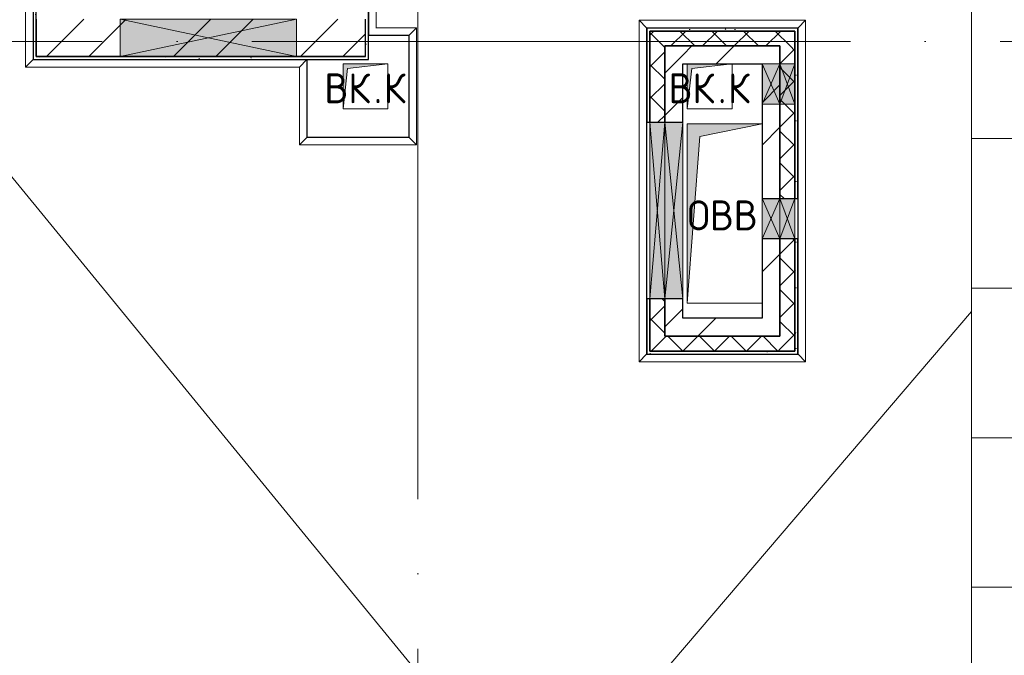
# Model space of a CAD drawing. Header units: millimetres. Extents: x -30540 to 143646, y -11730 to 123410.
# Tile 20 of 114: x -7825 to -1246, y 67546 to 71796. Entities that reach past the tile are written whole.
import ezdxf

# ---------------------------------------------------------------- set-up
doc = ezdxf.new("R2010")
doc.units = ezdxf.units.MM
doc.linetypes.add('ADSK_Линия сетки', pattern=[5000, 4000, -500, 0, -500])
for name, color, linetype, lineweight in [('A-____-NOTE-TEXT', 7, 'Continuous', 18), ('A-FLOR-____-OTLN', 7, 'Continuous', 18), ('A-GENM-____-OTLN', 7, 'Continuous', 18), ('A-GLAZ-____-MCUT', 7, 'Continuous', 9), ('A-GLAZ-____-OTLN', 7, 'Continuous', 18), ('A-ROOF-____-OTLN', 7, 'Continuous', 18), ('A-ROOF-____-PATT', 7, 'Continuous', 18), ('A-WALL-____-MCUT', 7, 'Continuous', 40), ('A-WALL-____-OTLN', 7, 'Continuous', 18), ('A-WALL-____-PATT', 7, 'Continuous', 40), ('I-WALL-____-MCUT', 7, 'Continuous', 40), ('I-WALL-____-OTLN', 7, 'Continuous', 18), ('M-EQPM-____-OTLN', 7, 'Continuous', 18), ('S-GRID-____-OTLN', 7, 'Continuous', 9)]:
    doc.layers.add(name, color=color, linetype=linetype, lineweight=lineweight)
doc.styles.add('GOST Common', font='GOST_Common.ttf', dxfattribs={"height": 200})
pattern_1 = [(45, (0, 0), (-424.264, 424.264), []), (45, (0, 282.8), (-424.264, 424.264), [])]
pattern_2 = [(45, (0, 0), (-106.06602, 106.06602), []), (135, (0, 0), (-106.06602, -106.06602), [])]
pattern_3 = [(0, (0, 0), (406.4, 101.6), [6.706, -298.094, 6.706, -298.094, -1625.6]), (0, (0, 0), (406.4, 101.6), [-609.6, 6.706, -602.894, 6.706, -298.094, -711.2]), (0, (0, 0), (406.4, 101.6), [-1524, 6.706, -196.494, 6.706, -501.294]), (120, (152.4, 50.8), (-291.18818, 301.15272), [6.706, -298.094, 6.706, -298.094, -1625.6]), (120, (152.4, 50.8), (-291.18818, 301.15272), [-609.6, 6.706, -602.894, 6.706, -298.094, -711.2]), (120, (152.4, 50.8), (-291.18818, 301.15272), [-1524, 6.706, -196.494, 6.706, -501.294]), (240, (203.2, 254), (-115.21182, -402.75272), [6.706, -298.094, 6.706, -298.094, -1625.6]), (240, (203.2, 254), (-115.21182, -402.75272), [-609.6, 6.706, -602.894, 6.706, -298.094, -711.2]), (240, (203.2, 254), (-115.21182, -402.75272), [-1524, 6.706, -196.494, 6.706, -501.294])]

# ---------------------------------------------------------------- blocks, each defined once
blk = doc.blocks.new('АР_Отверстие прямоугольное - ОВВ-8089001-Кровля')
at = {"layer": 'A-GLAZ-____-OTLN', "lineweight": 13, "true_color": 0xf9f9f9}
blk.add_hatch(color=7, dxfattribs=at).paths.add_polyline_path([(715, 125), (-465, 125), (-465, -125), (715, -125)])
at = {"layer": 'A-GLAZ-____-MCUT', "color": 254, "lineweight": 15, "true_color": 0xcccccc}
for p, q in [((-465, 125), (-465, -125)), ((715, 125), (715, -125))]:
    blk.add_line(p, q, dxfattribs=at)
at = {"layer": 'A-GLAZ-____-OTLN', "color": 254, "lineweight": 5, "true_color": 0xcccccc}
for p, q in [((715, 125), (-465, -125)), ((-465, 125), (715, -125))]:
    blk.add_line(p, q, dxfattribs=at)
at = {"layer": 'A-GLAZ-____-OTLN', "color": 254, "lineweight": 13, "true_color": 0xcccccc}
for p, q in [((715, 125), (-465, 125)), ((-465, 125), (-465, -125)), ((715, -125), (715, 125)), ((-465, -125), (715, -125))]:
    blk.add_line(p, q, dxfattribs=at)
blk = doc.blocks.new('АР_Отверстие прямоугольное - ОВВ-7467230-Кровля')
at = {"layer": 'A-GLAZ-____-OTLN', "lineweight": 13, "true_color": 0xf9f9f9}
blk.add_hatch(color=7, dxfattribs=at).paths.add_polyline_path([(715, -60), (715, 60), (-465, 60), (-465, -60), (618.1, -60)])
at = {"layer": 'A-GLAZ-____-MCUT', "color": 254, "lineweight": 15, "true_color": 0xcccccc}
for p, q in [((-465, 60), (-465, -60)), ((715, 60), (715, -60))]:
    blk.add_line(p, q, dxfattribs=at)
at = {"layer": 'A-GLAZ-____-OTLN', "color": 254, "lineweight": 5, "true_color": 0xcccccc}
for p, q in [((715, 60), (-465, -60)), ((-465, 60), (715, -60))]:
    blk.add_line(p, q, dxfattribs=at)
at = {"layer": 'A-GLAZ-____-OTLN', "color": 254, "lineweight": 13, "true_color": 0xcccccc}
for p, q in [((715, 60), (-465, 60)), ((-465, 60), (-465, -60)), ((715, -60), (715, 60)), ((-465, -60), (715, -60))]:
    blk.add_line(p, q, dxfattribs=at)
blk = doc.blocks.new('АР_Отверстие прямоугольное - ОВВ-7976082-Кровля')
at = {"layer": 'A-GLAZ-____-OTLN', "lineweight": 13, "true_color": 0xf9f9f9}
blk.add_hatch(color=7, dxfattribs=at).paths.add_polyline_path([(-10, 60), (-10, -60), (260, -60), (260, 60)])
at = {"layer": 'A-GLAZ-____-MCUT', "color": 254, "lineweight": 15, "true_color": 0xcccccc}
for p, q in [((-10, 60), (-10, -60)), ((260, 60), (260, -60))]:
    blk.add_line(p, q, dxfattribs=at)
at = {"layer": 'A-GLAZ-____-OTLN', "color": 254, "lineweight": 5, "true_color": 0xcccccc}
for p, q in [((260, 60), (-10, -60)), ((-10, 60), (260, -60))]:
    blk.add_line(p, q, dxfattribs=at)
at = {"layer": 'A-GLAZ-____-OTLN', "color": 254, "lineweight": 13, "true_color": 0xcccccc}
for p, q in [((260, 60), (-10, 60)), ((-10, 60), (-10, -60)), ((260, -60), (260, 60)), ((-10, -60), (260, -60))]:
    blk.add_line(p, q, dxfattribs=at)
blk = doc.blocks.new('АР_Отверстие прямоугольное - ОВВ-7976011-Кровля')
at = {"layer": 'A-GLAZ-____-OTLN', "lineweight": 13, "true_color": 0xf9f9f9}
blk.add_hatch(color=7, dxfattribs=at).paths.add_polyline_path([(260, 50), (-10, 50), (-10, -50), (260, -50)])
at = {"layer": 'A-GLAZ-____-MCUT', "color": 254, "lineweight": 15, "true_color": 0xcccccc}
for p, q in [((-10, 50), (-10, -50)), ((260, 50), (260, -50))]:
    blk.add_line(p, q, dxfattribs=at)
at = {"layer": 'A-GLAZ-____-OTLN', "color": 254, "lineweight": 5, "true_color": 0xcccccc}
for p, q in [((260, 50), (-10, -50)), ((-10, 50), (260, -50))]:
    blk.add_line(p, q, dxfattribs=at)
at = {"layer": 'A-GLAZ-____-OTLN', "color": 254, "lineweight": 13, "true_color": 0xcccccc}
for p, q in [((260, 50), (-10, 50)), ((-10, 50), (-10, -50)), ((260, -50), (260, 50)), ((-10, -50), (260, -50))]:
    blk.add_line(p, q, dxfattribs=at)
blk = doc.blocks.new('АР_Отверстие прямоугольное - ОВВ-7467306-Кровля')
at = {"layer": 'A-GLAZ-____-OTLN', "lineweight": 13, "true_color": 0xf9f9f9}
blk.add_hatch(color=7, dxfattribs=at).paths.add_polyline_path([(-465, -50), (715, -50), (715, 50), (-465, 50)])
at = {"layer": 'A-GLAZ-____-MCUT', "color": 254, "lineweight": 15, "true_color": 0xcccccc}
for p, q in [((-465, 50), (-465, -50)), ((715, 50), (715, -50))]:
    blk.add_line(p, q, dxfattribs=at)
at = {"layer": 'A-GLAZ-____-OTLN', "color": 254, "lineweight": 5, "true_color": 0xcccccc}
for p, q in [((715, 50), (-465, -50)), ((-465, 50), (715, -50))]:
    blk.add_line(p, q, dxfattribs=at)
at = {"layer": 'A-GLAZ-____-OTLN', "color": 254, "lineweight": 13, "true_color": 0xcccccc}
for p, q in [((715, 50), (-465, 50)), ((-465, 50), (-465, -50)), ((715, -50), (715, 50)), ((-465, -50), (715, -50))]:
    blk.add_line(p, q, dxfattribs=at)
blk = doc.blocks.new('АР_Отверстие прямоугольное - ВК-8884799-Кровля')
at = {"layer": 'A-GLAZ-____-OTLN', "lineweight": 13, "true_color": 0xf9f9f9}
blk.add_hatch(color=7, dxfattribs=at).paths.add_polyline_path([(196.6, 60), (-10, 60), (-10, -60), (260, -60), (260, 60)])
at = {"layer": 'A-GLAZ-____-MCUT', "color": 254, "lineweight": 15, "true_color": 0xcccccc}
for p, q in [((-10, 60), (-10, -60)), ((260, 60), (260, -60))]:
    blk.add_line(p, q, dxfattribs=at)
at = {"layer": 'A-GLAZ-____-OTLN', "color": 254, "lineweight": 5, "true_color": 0xcccccc}
for p, q in [((260, 60), (-10, -60)), ((-10, 60), (260, -60))]:
    blk.add_line(p, q, dxfattribs=at)
at = {"layer": 'A-GLAZ-____-OTLN', "color": 254, "lineweight": 13, "true_color": 0xcccccc}
for p, q in [((260, 60), (-10, 60)), ((-10, 60), (-10, -60)), ((260, -60), (260, 60)), ((-10, -60), (260, -60))]:
    blk.add_line(p, q, dxfattribs=at)
blk = doc.blocks.new('АР_Отверстие прямоугольное - ВК-8884833-Кровля')
at = {"layer": 'A-GLAZ-____-OTLN', "lineweight": 13, "true_color": 0xf9f9f9}
blk.add_hatch(color=7, dxfattribs=at).paths.add_polyline_path([(-10, -50), (260, -50), (260, 50), (-10, 50)])
at = {"layer": 'A-GLAZ-____-MCUT', "color": 254, "lineweight": 15, "true_color": 0xcccccc}
for p, q in [((-10, 50), (-10, -50)), ((260, 50), (260, -50))]:
    blk.add_line(p, q, dxfattribs=at)
at = {"layer": 'A-GLAZ-____-OTLN', "color": 254, "lineweight": 5, "true_color": 0xcccccc}
for p, q in [((260, 50), (-10, -50)), ((-10, 50), (260, -50))]:
    blk.add_line(p, q, dxfattribs=at)
at = {"layer": 'A-GLAZ-____-OTLN', "color": 254, "lineweight": 13, "true_color": 0xcccccc}
for p, q in [((260, 50), (-10, 50)), ((-10, 50), (-10, -50)), ((260, -50), (260, 50)), ((-10, -50), (260, -50))]:
    blk.add_line(p, q, dxfattribs=at)
blk = doc.blocks.new('_GM_Dt-St-D_Фартук гнутый из оцинкованной стали_Пристенный_Тип 1__c-верхняя кромка с отгибом_ - ФС-1_3_50х70У100-1_5_t__RAL7016-8061170-Кровля')
at = {"layer": 'A-GENM-____-OTLN', "color": 254, "lineweight": 13, "true_color": 0xcccccc}
for p, q in [((0, 50), (1113, 50)), ((50, 0), (0, 50)), ((50, 0), (1063, 0)), ((50, 0), (50, -1.5)), ((1113, 50), (1063, 0)), ((1063, -1.5), (1063, 0))]:
    blk.add_line(p, q, dxfattribs=at)
blk = doc.blocks.new('_GM_Dt-St-D_Фартук гнутый из оцинкованной стали_Пристенный_Тип 1__c-верхняя кромка с отгибом_ - ФС-1_3_50х70У100-1_5_t__RAL7016-8063882-Кровля')
at = {"layer": 'A-GENM-____-OTLN', "color": 254, "lineweight": 13, "true_color": 0xcccccc}
for p, q in [((0, -50), (50, 0)), ((50, 1.5), (50, 0)), ((1063, 0), (50, 0)), ((1063, 0), (1063, 1.5)), ((1113, -50), (0, -50)), ((1063, 0), (1113, -50))]:
    blk.add_line(p, q, dxfattribs=at)
blk = doc.blocks.new('_GM_Dt-St-D_Фартук гнутый из оцинкованной стали_Пристенный_Тип 1__c-верхняя кромка с отгибом_ - ФС-1_3_50х70У100-1_5_t__RAL7016-8064525-Кровля')
at = {"layer": 'A-GENM-____-OTLN', "color": 254, "lineweight": 13, "true_color": 0xcccccc}
for p, q in [((0, 50), (2283, 50)), ((50, 0), (0, 50)), ((50, 0), (2233, 0)), ((50, 0), (50, -1.5)), ((2283, 50), (2233, 0)), ((2233, -1.5), (2233, 0))]:
    blk.add_line(p, q, dxfattribs=at)
blk = doc.blocks.new('_GM_Dt-St-D_Фартук гнутый из оцинкованной стали_Пристенный_Тип 1__c-верхняя кромка с отгибом_ - ФС-1_3_50х70У100-1_5_t__RAL7016-8064487-Кровля')
at = {"layer": 'A-GENM-____-OTLN', "color": 254, "lineweight": 13, "true_color": 0xcccccc}
for p, q in [((50, 1.5), (50, 0)), ((2233, 0), (50, 0)), ((2233, 0), (2233, 1.5)), ((2233, 0), (2283, -50)), ((0, -50), (50, 0)), ((2283, -50), (0, -50))]:
    blk.add_line(p, q, dxfattribs=at)
blk = doc.blocks.new('_GM_Dt-St-D_Фартук гнутый из оцинкованной стали_Пристенный_Тип 1__c-верхняя кромка с отгибом_ - ФС-1_3_50х70У100-1_5_t__RAL7016-9134436-Кровля')
at = {"layer": 'A-GENM-____-OTLN', "color": 254, "lineweight": 13, "true_color": 0xcccccc}
for p, q in [((0, 1.5), (0, 0)), ((2251.5, 0), (0, 0)), ((0, -50), (0, 0)), ((2251.5, 0), (2251.5, 1.5)), ((2251.5, 0), (2301.5, -50)), ((2301.5, -50), (0, -50))]:
    blk.add_line(p, q, dxfattribs=at)
blk = doc.blocks.new('_GM_Dt-St-D_Фартук гнутый из оцинкованной стали_Пристенный_Тип 1__c-верхняя кромка с отгибом_ - ФС-1_3_50х70У100-1_5_t__RAL7016-8948715-Кровля')
at = {"layer": 'A-GENM-____-OTLN', "color": 254, "lineweight": 13, "true_color": 0xcccccc}
for p, q in [((0, -50), (50, 0)), ((50, 1.5), (50, 0)), ((321.5, 0), (50, 0)), ((271.5, -50), (0, -50))]:
    blk.add_line(p, q, dxfattribs=at)
blk = doc.blocks.new('_GM_Dt-St-D_Фартук гнутый из оцинкованной стали_Пристенный_Тип 1__c-верхняя кромка с отгибом_ - ФС-1_3_50х70У100-1_5_t__RAL7016-8948824-Кровля')
at = {"layer": 'A-GENM-____-OTLN', "color": 254, "lineweight": 13, "true_color": 0xcccccc}
for p, q in [((0, 50), (782.8, 50)), ((50, 0), (0, 50)), ((50, 0), (732.8, 0)), ((50, 0), (50, -1.5)), ((782.8, 50), (732.8, 0)), ((732.8, -1.5), (732.8, 0))]:
    blk.add_line(p, q, dxfattribs=at)
blk = doc.blocks.new('_GM_Dt-St-D_Фартук гнутый из оцинкованной стали_Пристенный_Тип 1__c-верхняя кромка с отгибом_ - ФС-1_3_50х70У100-1_5_t__RAL7016-8948870-Кровля')
at = {"layer": 'A-GENM-____-OTLN', "color": 254, "lineweight": 13, "true_color": 0xcccccc}
for p, q in [((0, -50), (50, 0)), ((50, 1.5), (50, 0)), ((732.8, 0), (50, 0)), ((732.8, 0), (732.8, 1.5)), ((732.8, 0), (782.8, -50)), ((782.8, -50), (0, -50))]:
    blk.add_line(p, q, dxfattribs=at)
blk = doc.blocks.new('_GM_Dt-St-D_Фартук гнутый из оцинкованной стали_Пристенный_Тип 1__c-верхняя кромка с отгибом_ - ФС-1_3_50х70У100-1_5_t__RAL7016-9134435-Кровля')
at = {"layer": 'A-GENM-____-OTLN', "color": 254, "lineweight": 13, "true_color": 0xcccccc}
for p, q in [((0, 50), (519.8, 50)), ((50, 0), (0, 50)), ((50, 0), (569.8, 0)), ((50, 0), (50, -1.5)), ((519.8, 50), (569.8, 0)), ((569.8, -1.5), (569.8, 0))]:
    blk.add_line(p, q, dxfattribs=at)
blk = doc.blocks.new('_GM_Dt-St-D_Фартук гнутый из оцинкованной стали_Пристенный_Тип 1__c-верхняя кромка с отгибом_ - ФС-1_3_50х70У100-1_5_t__RAL7016-9134440-Кровля')
at = {"layer": 'A-GENM-____-OTLN', "color": 254, "lineweight": 13, "true_color": 0xcccccc}
for p, q in [((0, 50), (450, 50)), ((0, 0), (0, 50)), ((0, 0), (500, 0)), ((0, 0), (0, -1.5))]:
    blk.add_line(p, q, dxfattribs=at)
blk = doc.blocks.new('_GM_Dt-St-D_Фартук гнутый из оцинкованной стали_Пристенный_Тип 1__c-верхняя кромка с отгибом_ - ФС-1_3_50х70У100-1_5_t__RAL7016-9134461-Кровля')
at = {"layer": 'A-GENM-____-OTLN', "color": 254, "lineweight": 13, "true_color": 0xcccccc}
for p, q in [((50, 1.5), (50, 0)), ((1881.5, 0), (50, 0)), ((0, -50), (50, 0)), ((1831.5, -50), (0, -50))]:
    blk.add_line(p, q, dxfattribs=at)
blk = doc.blocks.new('АР_Канал вертикальный прямоугольный - ВК_К-7548682-Кровля')
at = {"layer": 'M-EQPM-____-OTLN', "lineweight": 13, "true_color": 0xe2e2e2}
blk.add_hatch(color=254, dxfattribs=at).paths.add_polyline_path([(-150, -150), (-120, 120), (150, 150), (-150, 150), (-150, 65)])
at = {"layer": 'M-EQPM-____-OTLN', "color": 253, "lineweight": 13, "true_color": 0xaaaaaa}
for p, q in [((150, 150), (-150, 150)), ((-150, 150), (-150, -150)), ((150, 150), (-150, 150)), ((-150, 150), (-150, -150)), ((-150, -150), (-150, 150)), ((-150, 150), (150, 150)), ((-120, 120), (150, 150)), ((-120, 120), (150, 150)), ((150, -150), (150, 150)), ((150, 150), (150, -150)), ((-150, -150), (-120, 120)), ((-150, -150), (-120, 120)), ((-150, -150), (150, -150)), ((150, -150), (-150, -150))]:
    blk.add_line(p, q, dxfattribs=at)
blk = doc.blocks.new('АР_Канал вертикальный прямоугольный - ОВВ-5078260-Кровля')
at = {"layer": 'M-EQPM-____-OTLN', "lineweight": 13, "true_color": 0xe2e2e2}
blk.add_hatch(color=254, dxfattribs=at).paths.add_polyline_path([(-250, -600), (-165, 515), (250, 600), (-250, 600), (-250, -473.1)])
at = {"layer": 'M-EQPM-____-OTLN', "color": 253, "lineweight": 13, "true_color": 0xaaaaaa}
for p, q in [((250, 600), (-250, 600)), ((-250, 600), (-250, -600)), ((250, 600), (-250, 600)), ((-250, 600), (-250, -600)), ((-250, -600), (-250, 600)), ((-250, 600), (250, 600)), ((-165, 515), (250, 600)), ((-165, 515), (250, 600)), ((250, -600), (250, 600)), ((250, 600), (250, -600)), ((-250, -600), (-165, 515)), ((-250, -600), (-165, 515)), ((-250, -600), (250, -600)), ((250, -600), (-250, -600))]:
    blk.add_line(p, q, dxfattribs=at)
blk = doc.blocks.new('Наметкина 10_РД_АР_К1_отсоединено_rvt-1-Кровля')
at = {"layer": 'A-ROOF-____-PATT', "lineweight": 5, "true_color": 0xe4e4e4}
h = blk.add_hatch(dxfattribs=at)
h.set_pattern_fill('FP_6', color=254, style=0, pattern_type=2)
h.set_pattern_definition([(0, (0, 0), (0, 1000), []), (90, (0, 0), (-1000, 6e-14), [])])
h.paths.add_polyline_path([(3245.8, 32164), (8725.3, 32164), (8725.3, 43350), (935.3, 43350), (935.3, 54289), (-1644.7, 54289), (-1644.7, 60150), (-464.7, 60150), (-464.7, 69650), (1013.8, 69650), (1012.3, 81278.5), (-1636.2, 81278.5), (-1636.2, 86641.5), (-564.7, 86641.5), (-564.7, 91950), (655.3, 91950), (655.3, 88074), (1555.3, 88074), (1555.3, 91850), (4135.3, 91850), (4135.3, 88074), (5035.3, 88074), (5035.3, 92950), (-11844.7, 92950), (-11844.7, 87234), (-10944.7, 87234), (-10944.7, 91950), (-8944.7, 91950), (-8944.7, 89950), (-8964.7, 89950), (-8964.7, 81980), (-13264.7, 81980), (-13264.7, 80980), (-7964.7, 80980), (-7964.7, 86374), (-6114.7, 86374), (-6114.7, 91950), (-1664.7, 91950), (-1664.7, 87470), (-2464.7, 87470), (-2464.7, 85540), (-4939.3, 85540), (-4939.3, 83313.9), (-4582.2, 83520), (-4577.2, 83511.3), (-4939.3, 83302.3), (-4939.3, 83171.5), (-3443.5, 83171.5), (-4032.2, 83511.3), (-4027.2, 83520), (-3423.5, 83171.5), (-2708.2, 83170), (-2708.2, 79971.5), (113.8, 79971.5), (113.8, 79650), (135.3, 79650), (113.8, 79647.6), (113.8, 72890), (-2634.7, 72890), (-2634.7, 77050), (-12364.7, 77050), (-12364.7, 60150), (-2644.7, 60150), (-2644.7, 56441.5), (-2423.2, 56439.9), (-2423.2, 55268.5), (-2644.7, 55268.5), (-2644.7, 54289), (-3224.7, 54289), (-3224.3, 49541.5), (-2224.7, 49541.5), (-2224.7, 53389), (-164.7, 53389), (-164.7, 43954), (-5124.7, 43954), (-5123.2, 43431.5), (-5073.2, 43431.5), (-5073.2, 41668.5), (-5124.7, 41668.5), (-5124.7, 40650), (-3749.7, 40650), (-3749.7, 42500), (-3326.2, 42500), (-3304.7, 42521.5), (5456.8, 42521.5), (5456.8, 42500), (7825.3, 42500), (7825.3, 33064), (-5614.7, 33064), (-5614.7, 35439), (-2114.7, 35439), (-2114.7, 36339), (-6514.7, 36339), (-6514.7, 33064), (-11464.7, 33064), (-11464.7, 38676.9), (-8114.7, 38676.9), (-8114.7, 39950), (-11064.7, 39950), (-11062.7, 41950), (-8114.7, 41949), (-8114.7, 46108.5), (-5124.7, 46108.5), (-5124.7, 43980), (-4214.7, 43980), (-4214.7, 47208.5), (-6206.2, 47208.5), (-6206.2, 47964), (-9014.7, 47964), (-9015.7, 42949), (-11464.7, 42949), (-11464.7, 55136), (-12364.7, 55136), (-12364.7, 32164), (-4928.5, 32164)])
h.paths.add_polyline_path([(-9015.7, 61050), (-11464.7, 61050), (-11464.7, 66650), (-8064.7, 66650), (-8064.7, 71650), (-8964.7, 71650), (-8964.7, 67650), (-11464.7, 67650), (-11464.7, 76050), (-3634.7, 76050), (-3634.7, 71890), (-1464.7, 71890), (-1464.7, 61050), (-4928.5, 61050)])
at = {"layer": 'A-WALL-____-PATT', "lineweight": 5, "true_color": 0xcccccc}
h = blk.add_hatch(dxfattribs=at)
h.set_pattern_fill('FP_8', color=254, style=0, pattern_type=2)
h.set_pattern_definition(pattern_3)
h.paths.add_polyline_path([(-7714.7, 71550), (-7714.7, 73780), (-7734.7, 73780), (-7734.7, 71550)])
h.paths.add_polyline_path([(-7714.7, 75220), (-7714.7, 75600), (-7734.7, 75600), (-7734.7, 75220)])
h = blk.add_hatch(dxfattribs=at)
h.set_pattern_fill('FP_8', color=254, style=0, pattern_type=2)
h.set_pattern_definition(pattern_3)
h.paths.add_polyline_path([(-5514.7, 71530), (-5494.7, 71530), (-5494.7, 72190), (-5514.7, 72190), (-5514.7, 71550)])
h.paths.add_polyline_path([(-5494.7, 73760), (-5494.7, 75600), (-5514.7, 75600), (-5514.7, 73760)])
h = blk.add_hatch(dxfattribs=at)
h.set_pattern_fill('FP_2', color=254, style=0, pattern_type=2)
h.set_pattern_definition(pattern_1)
h.paths.add_polyline_path([(-7202.2, 71550), (-5514.7, 71550), (-5514.7, 71800), (-7714.7, 71800), (-7714.7, 71550), (-7464.7, 71550)])
h = blk.add_hatch(dxfattribs=at)
h.set_pattern_fill('FP_8', color=254, style=0, pattern_type=2)
h.set_pattern_definition(pattern_3)
h.paths.add_polyline_path([(-2644.7, 71720), (-2624.7, 71720), (-2624.7, 71740), (-3634.7, 71740), (-3634.7, 71720), (-2884.9, 71720)])
h = blk.add_hatch(dxfattribs=at)
h.set_pattern_fill('FP_8', color=254, style=0, pattern_type=2)
h.set_pattern_definition(pattern_3)
h.paths.add_polyline_path([(-3614.7, 69560), (-3614.7, 69930), (-3634.7, 69930), (-3634.7, 69560)])
h.paths.add_polyline_path([(-3614.7, 71110), (-3614.7, 71720), (-3634.7, 71720), (-3634.7, 71110)])
h = blk.add_hatch(dxfattribs=at)
h.set_pattern_fill('FP_3', color=254, style=0, pattern_type=2)
h.set_pattern_definition(pattern_2)
h.paths.add_polyline_path([(-2744.7, 71620), (-2644.7, 71620), (-2644.7, 71720), (-3614.7, 71720), (-3614.7, 71620), (-2884.9, 71620)])
h = blk.add_hatch(dxfattribs=at)
h.set_pattern_fill('FP_8', color=254, style=0, pattern_type=2)
h.set_pattern_definition(pattern_3)
h.paths.add_polyline_path([(-2644.7, 69560), (-2624.7, 69560), (-2624.7, 70330), (-2644.7, 70330), (-2644.7, 69580)])
h.paths.add_polyline_path([(-2624.7, 70600), (-2624.7, 71720), (-2644.7, 71720), (-2644.7, 70600)])
h = blk.add_hatch(dxfattribs=at)
h.set_pattern_fill('FP_3', color=254, style=0, pattern_type=2)
h.set_pattern_definition(pattern_2)
h.paths.add_polyline_path([(-3514.7, 69580), (-3514.7, 69930), (-3614.7, 69930), (-3614.7, 69580)])
h.paths.add_polyline_path([(-3514.7, 71110), (-3514.7, 71620), (-3614.7, 71620), (-3614.7, 71110)])
h = blk.add_hatch(dxfattribs=at)
h.set_pattern_fill('FP_2', color=254, style=0, pattern_type=2)
h.set_pattern_definition(pattern_1)
h.paths.add_polyline_path([(-3394.7, 69680), (-3394.7, 69930), (-3514.7, 69930), (-3514.7, 69680)])
h.paths.add_polyline_path([(-3514.7, 71110), (-3394.7, 71110), (-3394.7, 71620), (-3514.7, 71620)])
h = blk.add_hatch(dxfattribs=at)
h.set_pattern_fill('FP_2', color=254, style=0, pattern_type=2)
h.set_pattern_definition(pattern_1)
h.paths.add_polyline_path([(-2884.9, 71500), (-2864.7, 71500), (-2864.7, 71620), (-3394.7, 71620), (-3394.7, 71500), (-3064.7, 71500)])
h = blk.add_hatch(dxfattribs=at)
h.set_pattern_fill('FP_2', color=254, style=0, pattern_type=2)
h.set_pattern_definition(pattern_1)
h.paths.add_polyline_path([(-2864.7, 69680), (-2744.7, 69680), (-2744.7, 70330), (-2864.7, 70330), (-2864.7, 69800)])
h.paths.add_polyline_path([(-2744.7, 70600), (-2744.7, 71620), (-2864.7, 71620), (-2864.7, 70600)])
h = blk.add_hatch(dxfattribs=at)
h.set_pattern_fill('FP_3', color=254, style=0, pattern_type=2)
h.set_pattern_definition(pattern_2)
h.paths.add_polyline_path([(-2744.7, 69580), (-2644.7, 69580), (-2644.7, 70330), (-2744.7, 70330), (-2744.7, 69680)])
h.paths.add_polyline_path([(-2644.7, 70600), (-2644.7, 71620), (-2744.7, 71620), (-2744.7, 70600)])
h = blk.add_hatch(dxfattribs=at)
h.set_pattern_fill('FP_8', color=254, style=0, pattern_type=2)
h.set_pattern_definition(pattern_3)
h.paths.add_polyline_path([(-5514.7, 71530), (-5514.7, 71550), (-7734.7, 71550), (-7734.7, 71530), (-5950.3, 71530)])
h = blk.add_hatch(dxfattribs=at)
h.set_pattern_fill('FP_2', color=254, style=0, pattern_type=2)
h.set_pattern_definition(pattern_1)
h.paths.add_polyline_path([(-2864.7, 69680), (-2864.7, 69800), (-3394.7, 69800), (-3394.7, 69680)])
h = blk.add_hatch(dxfattribs=at)
h.set_pattern_fill('FP_3', color=254, style=0, pattern_type=2)
h.set_pattern_definition(pattern_2)
h.paths.add_polyline_path([(-2744.7, 69580), (-2744.7, 69680), (-3514.7, 69680), (-3514.7, 69580)])
h = blk.add_hatch(dxfattribs=at)
h.set_pattern_fill('FP_8', color=254, style=0, pattern_type=2)
h.set_pattern_definition(pattern_3)
h.paths.add_polyline_path([(-2644.7, 69560), (-2644.7, 69580), (-3614.7, 69580), (-3614.7, 69560)])
at = {"layer": 'A-FLOR-____-OTLN', "color": 254, "lineweight": 13, "true_color": 0xcccccc}
for p, q in [((-5224.7, 71690), (-5494.7, 71690)), ((-5224.7, 71010), (-5224.7, 71690)), ((-5904.7, 71530), (-5904.7, 71010)), ((-5904.7, 71010), (-5224.7, 71010))]:
    blk.add_line(p, q, dxfattribs=at)
at = {"layer": 'A-ROOF-____-OTLN', "color": 254, "lineweight": 13, "true_color": 0xcccccc}
for p, q in [((-1464.7, 71890), (-1464.7, 61050)), ((-5175.9, 67441.5), (-8064.7, 70972.2)), ((-1464.7, 69843.6), (-4364.7, 66450))]:
    blk.add_line(p, q, dxfattribs=at)
at = {"layer": 'A-WALL-____-MCUT', "color": 254, "lineweight": 30, "true_color": 0xcccccc}
for p, q in [((-7734.7, 73780), (-7734.7, 71550)), ((-7714.7, 71550), (-7714.7, 73780)), ((-5494.7, 71530), (-5494.7, 72190)), ((-7714.7, 71800), (-7714.7, 71550)), ((-5514.7, 71550), (-5514.7, 71800)), ((-2624.7, 71740), (-3634.7, 71740)), ((-3634.7, 71740), (-3634.7, 71720)), ((-3634.7, 71720), (-3634.7, 71110)), ((-2644.7, 71720), (-3614.7, 71720)), ((-3614.7, 71720), (-3614.7, 71620)), ((-3614.7, 71720), (-2644.7, 71720)), ((-3614.7, 71110), (-3614.7, 71720)), ((-2644.7, 71620), (-2644.7, 71720)), ((-2644.7, 71720), (-2644.7, 71500)), ((-2624.7, 71720), (-2624.7, 71740)), ((-2624.7, 70600), (-2624.7, 71720)), ((-3614.7, 71620), (-3614.7, 71110)), ((-3514.7, 71620), (-2744.7, 71620)), ((-3514.7, 71110), (-3514.7, 71620)), ((-2744.7, 71620), (-2744.7, 71500)), ((-2644.7, 71500), (-2644.7, 71620)), ((-7734.7, 71550), (-7734.7, 71530)), ((-7734.7, 71530), (-5514.7, 71530)), ((-7714.7, 71550), (-7154.7, 71550)), ((-7154.7, 71550), (-7714.7, 71550)), ((-7154.7, 71550), (-5974.7, 71550)), ((-5974.7, 71550), (-7154.7, 71550)), ((-5974.7, 71550), (-5514.7, 71550)), ((-5514.7, 71550), (-5974.7, 71550)), ((-5514.7, 71530), (-5494.7, 71530)), ((-2744.7, 71500), (-2744.7, 71230)), ((-2644.7, 71230), (-2644.7, 71500)), ((-2644.7, 71500), (-2644.7, 71230)), ((-2744.7, 71230), (-2744.7, 70600)), ((-2644.7, 70600), (-2644.7, 71230)), ((-2644.7, 71230), (-2644.7, 70600)), ((-3634.7, 71110), (-3614.7, 71110)), ((-3614.7, 71110), (-3514.7, 71110)), ((-2744.7, 70600), (-2644.7, 70600)), ((-2644.7, 70600), (-2624.7, 70600)), ((-2644.7, 70330), (-2744.7, 70330)), ((-2744.7, 70330), (-2744.7, 69680)), ((-2644.7, 69580), (-2644.7, 70330)), ((-2624.7, 70330), (-2644.7, 70330)), ((-2644.7, 70330), (-2644.7, 69580)), ((-2624.7, 69560), (-2624.7, 70330)), ((-3634.7, 69930), (-3634.7, 69560)), ((-3614.7, 69930), (-3634.7, 69930)), ((-3614.7, 69930), (-3614.7, 69580)), ((-3514.7, 69930), (-3614.7, 69930)), ((-3614.7, 69580), (-3614.7, 69930)), ((-3514.7, 69680), (-3514.7, 69930)), ((-2744.7, 69680), (-3514.7, 69680)), ((-3634.7, 69560), (-3614.7, 69560)), ((-3614.7, 69580), (-3514.7, 69580)), ((-2644.7, 69580), (-3614.7, 69580)), ((-3614.7, 69560), (-2644.7, 69560)), ((-3514.7, 69580), (-2744.7, 69580)), ((-2744.7, 69580), (-2644.7, 69580)), ((-2644.7, 69560), (-2624.7, 69560))]:
    blk.add_line(p, q, dxfattribs=at)
at = {"layer": 'A-WALL-____-OTLN', "color": 254, "lineweight": 13, "true_color": 0xcccccc}
for p, q in [((-3634.7, 69930), (-3634.7, 71110)), ((-3614.7, 71110), (-3634.7, 71110)), ((-3614.7, 69930), (-3614.7, 71110)), ((-3514.7, 71110), (-3614.7, 71110)), ((-3614.7, 71110), (-3614.7, 69930)), ((-3514.7, 71110), (-3514.7, 69930)), ((-2744.7, 70330), (-2744.7, 70600)), ((-2644.7, 70600), (-2644.7, 70330)), ((-2644.7, 70600), (-2624.7, 70600)), ((-2644.7, 70330), (-2644.7, 70600)), ((-2624.7, 70600), (-2624.7, 70330)), ((-2644.7, 70330), (-2624.7, 70330)), ((-3614.7, 69930), (-3634.7, 69930)), ((-3614.7, 69930), (-3514.7, 69930))]:
    blk.add_line(p, q, dxfattribs=at)
at = {"layer": 'I-WALL-____-MCUT', "color": 254, "lineweight": 30, "true_color": 0xcccccc}
for p, q in [((-3514.7, 71620), (-3514.7, 71110)), ((-3394.7, 71620), (-3514.7, 71620)), ((-2864.7, 71620), (-3394.7, 71620)), ((-2744.7, 71620), (-2864.7, 71620)), ((-2744.7, 71500), (-2744.7, 71620)), ((-3394.7, 71500), (-2864.7, 71500)), ((-3394.7, 71110), (-3394.7, 71500)), ((-2864.7, 71500), (-2864.7, 71230)), ((-2744.7, 71230), (-2744.7, 71500)), ((-2864.7, 71230), (-2864.7, 70600)), ((-2744.7, 70600), (-2744.7, 71230)), ((-3514.7, 71110), (-3394.7, 71110)), ((-2864.7, 70600), (-2744.7, 70600)), ((-2744.7, 70330), (-2864.7, 70330)), ((-2864.7, 70330), (-2864.7, 69800)), ((-2744.7, 69680), (-2744.7, 70330)), ((-3514.7, 69930), (-3514.7, 69680)), ((-3394.7, 69930), (-3514.7, 69930)), ((-3394.7, 69800), (-3394.7, 69930)), ((-2864.7, 69800), (-3394.7, 69800)), ((-3514.7, 69680), (-3394.7, 69680)), ((-3394.7, 69680), (-2864.7, 69680)), ((-2864.7, 69680), (-2744.7, 69680))]:
    blk.add_line(p, q, dxfattribs=at)
at = {"layer": 'I-WALL-____-OTLN', "color": 254, "lineweight": 13, "true_color": 0xcccccc}
for p, q in [((-3514.7, 69930), (-3514.7, 71110)), ((-3394.7, 71110), (-3514.7, 71110)), ((-3394.7, 71110), (-3394.7, 69930)), ((-2864.7, 70330), (-2864.7, 70600)), ((-2744.7, 70600), (-2744.7, 70330)), ((-3514.7, 69930), (-3394.7, 69930))]:
    blk.add_line(p, q, dxfattribs=at)
at = {"layer": 'A-GENM-____-OTLN', "color": 254, "lineweight": 13, "true_color": 0xe5e5e5}
for name, p, rotation in [('_GM_Dt-St-D_Фартук гнутый из оцинкованной стали_Пристенный_Тип 1__c-верхняя кромка с отгибом_ - ФС-1_3_50х70У100-1_5_t__RAL7016-9134436-Кровля', (-7736.2, 73780), 270.0000000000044), ('_GM_Dt-St-D_Фартук гнутый из оцинкованной стали_Пристенный_Тип 1__c-верхняя кромка с отгибом_ - ФС-1_3_50х70У100-1_5_t__RAL7016-9134440-Кровля', (-5493.2, 72190), 269.9999999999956), ('_GM_Dt-St-D_Фартук гнутый из оцинкованной стали_Пристенный_Тип 1__c-верхняя кромка с отгибом_ - ФС-1_3_50х70У100-1_5_t__RAL7016-8064487-Кровля', (-3636.2, 71791.5), 269.9999999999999), ('_GM_Dt-St-D_Фартук гнутый из оцинкованной стали_Пристенный_Тип 1__c-верхняя кромка с отгибом_ - ФС-1_3_50х70У100-1_5_t__RAL7016-8064525-Кровля', (-2623.2, 71791.5), 270.0000000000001), ('_GM_Dt-St-D_Фартук гнутый из оцинкованной стали_Пристенный_Тип 1__c-верхняя кромка с отгибом_ - ФС-1_3_50х70У100-1_5_t__RAL7016-8948715-Кровля', (-5173.2, 71691.5), 180), ('_GM_Dt-St-D_Фартук гнутый из оцинкованной стали_Пристенный_Тип 1__c-верхняя кромка с отгибом_ - ФС-1_3_50х70У100-1_5_t__RAL7016-8948824-Кровля', (-5223.2, 71741.5), 270.0000000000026), ('_GM_Dt-St-D_Фартук гнутый из оцинкованной стали_Пристенный_Тип 1__c-верхняя кромка с отгибом_ - ФС-1_3_50х70У100-1_5_t__RAL7016-9134435-Кровля', (-5906, 70958.7), 89.9999999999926)]:
    blk.add_blockref(name, p, dxfattribs=dict(at, rotation=rotation))
for name, p in [('_GM_Dt-St-D_Фартук гнутый из оцинкованной стали_Пристенный_Тип 1__c-верхняя кромка с отгибом_ - ФС-1_3_50х70У100-1_5_t__RAL7016-8061170-Кровля', (-3686.2, 71741.5)), ('_GM_Dt-St-D_Фартук гнутый из оцинкованной стали_Пристенный_Тип 1__c-верхняя кромка с отгибом_ - ФС-1_3_50х70У100-1_5_t__RAL7016-9134461-Кровля', (-7786.2, 71528.5)), ('_GM_Dt-St-D_Фартук гнутый из оцинкованной стали_Пристенный_Тип 1__c-верхняя кромка с отгибом_ - ФС-1_3_50х70У100-1_5_t__RAL7016-8948870-Кровля', (-5956, 71008.7)), ('_GM_Dt-St-D_Фартук гнутый из оцинкованной стали_Пристенный_Тип 1__c-верхняя кромка с отгибом_ - ФС-1_3_50х70У100-1_5_t__RAL7016-8063882-Кровля', (-3686.2, 69558.5))]:
    blk.add_blockref(name, p, dxfattribs=at)
at = {"layer": 'A-GLAZ-____-OTLN', "color": 254, "lineweight": 13, "true_color": 0xe5e5e5}
for name, p, rotation in [('АР_Отверстие прямоугольное - ОВВ-8089001-Кровля', (-6439.7, 71675), 180), ('АР_Отверстие прямоугольное - ВК-8884799-Кровля', (-2804.7, 71240), 89.99999999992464), ('АР_Отверстие прямоугольное - ВК-8884833-Кровля', (-2694.7, 71490), 269.999999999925), ('АР_Отверстие прямоугольное - ОВВ-7467306-Кровля', (-3564.7, 70395), 89.9999999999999), ('АР_Отверстие прямоугольное - ОВВ-7467230-Кровля', (-3454.7, 70645), 269.9999999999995), ('АР_Отверстие прямоугольное - ОВВ-7976082-Кровля', (-2804.7, 70340), 89.99999999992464), ('АР_Отверстие прямоугольное - ОВВ-7976011-Кровля', (-2694.7, 70590), 269.999999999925)]:
    blk.add_blockref(name, p, dxfattribs=dict(at, rotation=rotation))
at = {"layer": 'M-EQPM-____-OTLN', "color": 253, "lineweight": 5, "true_color": 0xaaaaaa}
for name, p in [('АР_Канал вертикальный прямоугольный - ВК_К-7548682-Кровля', (-5514.7, 71350)), ('АР_Канал вертикальный прямоугольный - ВК_К-7548682-Кровля', (-3214.7, 71350)), ('АР_Канал вертикальный прямоугольный - ОВВ-5078260-Кровля', (-3114.7, 70500))]:
    blk.add_blockref(name, p, dxfattribs=at)
at = {"layer": 'A-____-NOTE-TEXT', "color": 253, "lineweight": 5, "true_color": 0xaaaaaa, "char_height": 200, "attachment_point": 1, "style": 'GOST Common'}
for s, insert, width in [('ВК', (-5789.9, 71437.2), 400.844), ('\\fGOST Common|b0|i0|c204|p34|;К', (-5393, 71437.2), 192.405), ('ВК', (-3489.9, 71437.2), 400.844), ('\\fGOST Common|b0|i0|c204|p34|;К', (-3093, 71437.2), 192.405), ('\\fGOST Common|b0|i0|c204|p34|;.', (-5459.2, 71437.2), 80.169), ('\\fGOST Common|b0|i0|c204|p34|;.', (-3159.2, 71437.2), 80.169), ('ОВВ', (-3362.9, 70587.2), 609.282)]:
    blk.add_mtext(s, dxfattribs=dict(at, insert=insert, width=width))

msp = doc.modelspace()

# ---------------------------------------------------------------- linework, layer by layer
at = {"layer": 'S-GRID-____-OTLN', "color": 253, "linetype": 'ADSK_Линия сетки', "true_color": 0xaaaaaa}
for p, q in [((-5164.7, 23589.3), (-5164.7, 98105.9)), ((17726.8, 71650), (-28904.3, 71650))]:
    msp.add_line(p, q, dxfattribs=at)

# ---------------------------------------------------------------- block references
at = {"lineweight": 5}
msp.add_blockref('Наметкина 10_РД_АР_К1_отсоединено_rvt-1-Кровля', (0, 0), dxfattribs=at)

doc.saveas('drawing.dxf')
